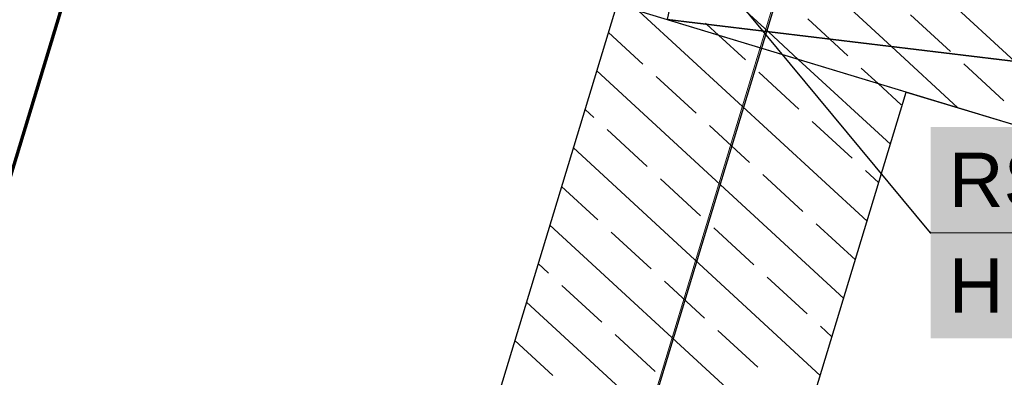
# Model space of a CAD drawing. Extents: x -779 to 790, y -208 to 633.
# Tile 164 of 232: x 113 to 145, y 355 to 367. Entities that reach past the tile are written whole.
import ezdxf
from ezdxf.lldxf.tags import DXFTag

# ---------------------------------------------------------------- set-up
doc = ezdxf.new("R2010")
doc.units = 0
doc.layers.get('0').update_dxf_attribs({"lineweight": 25})
for name, color, linetype, lineweight, true_color in [('02 Raster Gebäude-A07F5V4QWF', 7, 'Continuous', 25, 0x848484), ('20 Fundament-A07F5V4OWF', 7, 'Continuous', 25, 0x848484), ('S_Mass', 150, 'Continuous', 25, 0x007fff), ('S_Schmutzwasser_Grundleitung', 7, 'Continuous', 70, 0x7f5f00)]:
    doc.layers.add(name, color=color, linetype=linetype, lineweight=lineweight, true_color=true_color)
doc.layers.add('02 Raster Gebäude-A07F5V53WF', color=7, linetype='Continuous', lineweight=13)
doc.styles.get("Standard").update_dxf_attribs({"font": 'arial.ttf'})
tags = doc.linetypes.add('Raster-A07F5V4TWF', pattern=[0.2, 0.1, -0.05, 0, -0.05]).pattern_tags.tags
tags[10:11] = [DXFTag(74, 4), DXFTag(75, 0), DXFTag(340, '0'), DXFTag(46, 1.0), DXFTag(50, 0.0), DXFTag(44, 0.0), DXFTag(45, 0.0)]
tags[8:9] = [DXFTag(74, 4), DXFTag(75, 0), DXFTag(340, '0'), DXFTag(46, 1.0), DXFTag(50, 0.0), DXFTag(44, 0.0), DXFTag(45, 0.0)]
tags[6:7] = [DXFTag(74, 4), DXFTag(75, 0), DXFTag(340, '0'), DXFTag(46, 1.0), DXFTag(50, 0.0), DXFTag(44, 0.0), DXFTag(45, 0.0)]
tags[4:5] = [DXFTag(74, 4), DXFTag(75, 0), DXFTag(340, '0'), DXFTag(46, 1.0), DXFTag(50, 0.0), DXFTag(44, 0.0), DXFTag(45, 0.0)]
tags = doc.linetypes.add('Raster-A07F5V57WF', pattern=[0.2, 0.1, -0.05, 0, -0.05]).pattern_tags.tags
tags[10:11] = [DXFTag(74, 4), DXFTag(75, 0), DXFTag(340, '0'), DXFTag(46, 1.0), DXFTag(50, 0.0), DXFTag(44, 0.0), DXFTag(45, 0.0)]
tags[8:9] = [DXFTag(74, 4), DXFTag(75, 0), DXFTag(340, '0'), DXFTag(46, 1.0), DXFTag(50, 0.0), DXFTag(44, 0.0), DXFTag(45, 0.0)]
tags[6:7] = [DXFTag(74, 4), DXFTag(75, 0), DXFTag(340, '0'), DXFTag(46, 1.0), DXFTag(50, 0.0), DXFTag(44, 0.0), DXFTag(45, 0.0)]
tags[4:5] = [DXFTag(74, 4), DXFTag(75, 0), DXFTag(340, '0'), DXFTag(46, 1.0), DXFTag(50, 0.0), DXFTag(44, 0.0), DXFTag(45, 0.0)]

# ---------------------------------------------------------------- blocks, each defined once
blk = doc.blocks.new('Referenz-A07F5V4VWF', base_point=(-401.415, -176.34))
at = {"color": 0, "linetype": 'ByBlock', "lineweight": -2, "ltscale": 12.5}
for p, q in [((136.488, 378.745), (134.01, 366.956)), ((132.347, 367.46), (116.825, 316.268)), ((141.918, 364.558), (132.347, 367.46)), ((134.01, 366.956), (202.636, 358.69)), ((202.636, 358.69), (134.01, 366.956)), ((134.01, 366.956), (464.718, 266.687)), ((126.396, 313.367), (141.918, 364.558))]:
    blk.add_line(p, q, dxfattribs=at)
at = {"layer": '02 Raster Gebäude-A07F5V4QWF', "color": 0, "linetype": 'Raster-A07F5V4TWF', "lineweight": -2, "ltscale": 187.5}
blk.add_line((83.707, 189.82), (144.678, 390.893), dxfattribs=at)
at = {"layer": '20 Fundament-A07F5V4OWF', "color": 0, "lineweight": -2}
for p, q in [((145.503, 365.571), (135.632, 374.674)), ((141.431, 366.062), (135.057, 371.939)), ((137.358, 366.552), (134.483, 369.204)), ((132.347, 367.46), (116.825, 316.268)), ((140.621, 360.279), (133.071, 367.24)), ((143.38, 365.896), (142.057, 367.117)), ((135.321, 366.798), (135.273, 366.842)), ((135.709, 366.441), (135.321, 366.798)), ((139.394, 366.307), (138.665, 366.979)), ((133.205, 365.484), (132.067, 366.534)), ((136.597, 365.622), (135.709, 366.441)), ((138.346, 365.641), (137.358, 366.552)), ((139.989, 365.759), (139.394, 366.307)), ((143.622, 364.041), (141.431, 366.062)), ((141.394, 362.83), (138.346, 365.641)), ((145.145, 364.269), (143.822, 365.49)), ((139.847, 357.727), (131.68, 365.258)), ((134.97, 363.857), (133.646, 365.077)), ((138.361, 363.994), (137.038, 365.215)), ((140.984, 364.841), (140.43, 365.352)), ((141.753, 364.132), (140.984, 364.841)), ((126.396, 313.367), (141.918, 364.558)), ((141.918, 364.558), (196.465, 348.02)), ((131.578, 363.72), (131.293, 363.982)), ((136.734, 362.23), (135.411, 363.45)), ((140.126, 362.367), (138.803, 363.588)), ((133.343, 362.092), (132.019, 363.313)), ((139.073, 355.175), (130.906, 362.707)), ((138.499, 360.603), (137.175, 361.823)), ((141.008, 361.554), (140.567, 361.96)), ((135.107, 360.465), (133.784, 361.686)), ((131.715, 360.328), (130.519, 361.431)), ((140.234, 359.003), (138.94, 360.196)), ((138.3, 352.624), (130.132, 360.155)), ((133.48, 358.701), (132.157, 359.921)), ((136.872, 358.838), (135.548, 360.058)), ((130.088, 358.563), (129.745, 358.879)), ((135.245, 357.073), (133.921, 358.294)), ((138.636, 357.211), (137.313, 358.431)), ((131.853, 356.936), (130.529, 358.156)), ((137.526, 350.072), (129.359, 357.603)), ((137.009, 355.446), (135.686, 356.667)), ((139.46, 356.451), (139.077, 356.804)), ((130.226, 355.171), (128.972, 356.328)), ((133.617, 355.309), (132.294, 356.529))]:
    blk.add_line(p, q, dxfattribs=at)
blk = doc.blocks.new('Referenz-A07F5V59WF', base_point=(-759.499, -206.186))
at = {"layer": '02 Raster Gebäude-A07F5V53WF', "color": 0, "linetype": 'Raster-A07F5V57WF', "ltscale": 117.000008}
blk.add_line((83.667, 189.869), (144.624, 390.905), dxfattribs=at)

msp = doc.modelspace()

# ---------------------------------------------------------------- linework, layer by layer
at = {"layer": 'S_Mass'}
for p, q in [((142.719, 359.901), (126.758, 379.159)), ((142.71, 359.904), (142.709, 359.903)), ((142.709, 359.903), (142.709, 359.901)), ((142.709, 359.901), (142.709, 359.9)), ((142.709, 359.9), (142.71, 359.899)), ((142.711, 359.906), (142.71, 359.905)), ((142.71, 359.905), (142.71, 359.904)), ((142.71, 359.899), (142.71, 359.898)), ((142.71, 359.898), (142.711, 359.896)), ((142.712, 359.908), (142.711, 359.907)), ((142.711, 359.907), (142.711, 359.906)), ((142.711, 359.896), (142.711, 359.895)), ((142.711, 359.895), (142.712, 359.894)), ((142.713, 359.909), (142.712, 359.908)), ((142.712, 359.894), (142.713, 359.893)), ((142.714, 359.91), (142.713, 359.909)), ((142.713, 359.893), (142.714, 359.893)), ((142.715, 359.911), (142.714, 359.91)), ((142.714, 359.893), (142.715, 359.892)), ((142.717, 359.911), (142.715, 359.911)), ((142.715, 359.892), (142.717, 359.892)), ((142.718, 359.911), (142.717, 359.911)), ((142.717, 359.892), (142.718, 359.891)), ((142.719, 359.911), (142.718, 359.911)), ((142.718, 359.891), (142.719, 359.891)), ((142.721, 359.911), (142.719, 359.911)), ((142.719, 359.891), (142.721, 359.891)), ((142.722, 359.911), (142.721, 359.911)), ((142.721, 359.891), (142.722, 359.892)), ((142.723, 359.911), (142.722, 359.911)), ((142.722, 359.892), (142.723, 359.892)), ((142.724, 359.91), (142.723, 359.911)), ((142.723, 359.892), (142.724, 359.893)), ((142.725, 359.909), (142.724, 359.91)), ((142.724, 359.893), (142.725, 359.893)), ((142.726, 359.908), (142.725, 359.909)), ((142.725, 359.893), (142.726, 359.894)), ((142.727, 359.907), (142.726, 359.908)), ((142.726, 359.894), (142.727, 359.895)), ((142.728, 359.906), (142.727, 359.907)), ((142.727, 359.895), (142.728, 359.896)), ((142.729, 359.905), (142.728, 359.906)), ((142.728, 359.896), (142.729, 359.898)), ((142.729, 359.904), (142.729, 359.905)), ((142.729, 359.903), (142.729, 359.904)), ((142.729, 359.901), (142.729, 359.903)), ((142.729, 359.9), (142.729, 359.901)), ((142.729, 359.899), (142.729, 359.9)), ((142.729, 359.898), (142.729, 359.899))]:
    msp.add_line(p, q, dxfattribs=at)
at = {"layer": 'S_Mass', "lineweight": 18}
msp.add_line((142.719, 359.901), (156.553, 359.901), dxfattribs=at)
at = {"layer": 'S_Mass', "color": 7, "true_color": 0xffffff}
for points in [[(142.719, 356.401), (156.553, 356.401), (142.719, 363.401)], [(156.553, 356.401), (142.719, 363.401), (156.553, 363.401)]]:
    msp.add_solid(points, dxfattribs=at)
at = {"layer": 'S_Schmutzwasser_Grundleitung'}
msp.add_line((120.986, 390.48), (102.523, 329.592), dxfattribs=at)

# ---------------------------------------------------------------- block references
at = {"color": 8, "lineweight": 25, "ltscale": 1250, "true_color": 0x808080}
msp.add_blockref('Referenz-A07F5V59WF', (-759.499, -206.186), dxfattribs=at)
at = {"color": 8, "lineweight": 25, "ltscale": 12.5, "true_color": 0x808080}
msp.add_blockref('Referenz-A07F5V4VWF', (-401.415, -176.34), dxfattribs=at)

# ---------------------------------------------------------------- texts
at = {"layer": 'S_Mass', "char_height": 1.8, "attachment_point": 1}
for s, insert in [('{\\fArial;RS = 44,30}', (143.319, 362.551)), ('{\\fArial;H ü.NN}', (143.319, 359.051))]:
    msp.add_mtext(s, dxfattribs=dict(at, insert=insert))

doc.saveas('drawing.dxf')
